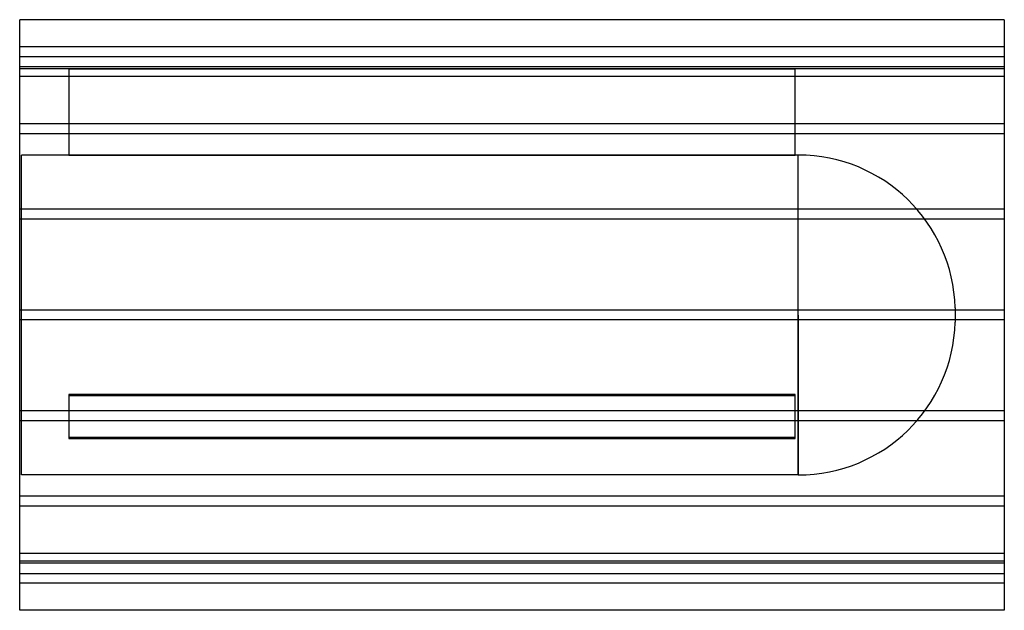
# Model space of a CAD drawing. Header units: millimetres. Extents: x -1000 to 1000, y -600 to 600.
import ezdxf

# ---------------------------------------------------------------- set-up
doc = ezdxf.new("R2010")
doc.units = ezdxf.units.MM
doc.layers.add('HIDDEN', color=7, linetype='Continuous')
doc.layers.add('THICK', color=7, linetype='Continuous')

msp = doc.modelspace()

# ---------------------------------------------------------------- linework, layer by layer
at = {"layer": 'HIDDEN'}
for p, q in [((1000, 545), (-1000, 545)), ((-1000, 525), (1000, 525)), ((1000, 504.3), (-1000, 504.3)), ((1000, 504.3), (-1000, 504.3)), ((-900, 500), (-1000, 500)), ((-900, 500), (-900, 500)), ((575, 500), (575, 500)), ((1000, 500), (575, 500)), ((1000, 484.3), (-1000, 484.3)), ((1000, 484.3), (-1000, 484.3)), ((-900, 500), (-900, 325)), ((-900, 500), (575, 500)), ((575, 500), (-900, 500)), ((575, 325), (575, 500)), ((1000, 388.3), (-1000, 388.3)), ((1000, 388.3), (-1000, 388.3)), ((1000, 368.3), (-1000, 368.3)), ((1000, 368.3), (-1000, 368.3)), ((-996, 0), (-996, 325)), ((-900, 325), (-996, 325)), ((575, 325), (-900, 325)), ((-900, 325), (575, 325)), ((581.6, 325), (575, 325)), ((581.6, 0), (581.6, 325)), ((1000, 214.7), (-1000, 214.7)), ((1000, 214.7), (-1000, 214.7)), ((1000, 194.7), (-1000, 194.7)), ((1000, 194.7), (-1000, 194.7)), ((1000, 10), (-1000, 10)), ((1000, 10), (-1000, 10)), ((581.6, 0), (581.6, -325)), ((900, 14.5), (900, 0)), ((1000, -10), (-1000, -10)), ((1000, -10), (-1000, -10)), ((-996, -325), (-996, 0)), ((581.6, -325), (581.6, 0)), ((900, 0), (900, -14.5)), ((-900, -161.6), (575, -161.6)), ((575, -161.6), (-900, -161.6)), ((-900, -161.6), (-900, -249.1)), ((575, -163.4), (-900, -163.4)), ((-900, -163.4), (575, -163.4)), ((575, -249.1), (575, -161.6)), ((1000, -194.7), (-1000, -194.7)), ((1000, -194.7), (-1000, -194.7)), ((1000, -214.7), (-1000, -214.7)), ((1000, -214.7), (-1000, -214.7)), ((575, -249.1), (-900, -249.1)), ((-900, -249.1), (-900, -250.9)), ((-900, -249.1), (575, -249.1)), ((-900, -250.9), (575, -250.9)), ((575, -250.9), (-900, -250.9)), ((575, -250.9), (575, -249.1)), ((581.6, -325), (-996, -325)), ((1000, -368.3), (-1000, -368.3)), ((1000, -368.3), (-1000, -368.3)), ((1000, -388.3), (-1000, -388.3)), ((1000, -388.3), (-1000, -388.3)), ((1000, -484.3), (-1000, -484.3)), ((1000, -484.3), (-1000, -484.3)), ((1000, -500), (-1000, -500)), ((1000, -504.3), (-1000, -504.3)), ((1000, -504.3), (-1000, -504.3)), ((-1000, -525), (1000, -525)), ((1000, -545), (-1000, -545))]:
    msp.add_line(p, q, dxfattribs=at)
for centre, start, end in [((581.6, 6.5), 1.4358, 90), ((581.6, -6.5), 270, 358.5642)]:
    msp.add_arc(centre, 318.5, start, end, dxfattribs=at)
at = {"layer": 'THICK'}
for p, q in [((-1000, 0), (-1000, 600)), ((1000, 600), (-1000, 600)), ((1000, 600), (1000, 0)), ((1000, 0), (1000, -600)), ((-1000, -600), (-1000, 0)), ((1000, -600), (-1000, -600))]:
    msp.add_line(p, q, dxfattribs=at)

doc.saveas('drawing.dxf')
